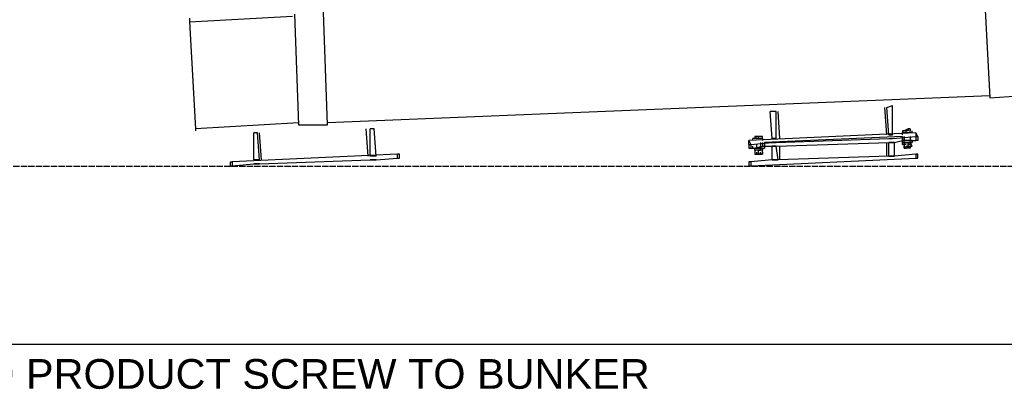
# Model space of a CAD drawing. Header units: inches. Extents: x -52 to 2304, y -1039 to 838.
# Tile 3 of 118: x 434 to 633, y -837 to -762. Entities that reach past the tile are written whole.
import ezdxf
from ezdxf.enums import TextEntityAlignment as Align

# ---------------------------------------------------------------- set-up
doc = ezdxf.new("R2010")
doc.units = ezdxf.units.IN
doc.header["$MEASUREMENT"] = 0
doc.linetypes.add('DASHED', pattern=[1.524, 1.27, -0.254])
for name, color, linetype in [('DIMENSIONS', 2, 'Continuous'), ('DRYER-TRAIN', 7, 'Continuous'), ('PAD', 8, 'DASHED'), ('TEXT', 7, 'Continuous')]:
    doc.layers.add(name, color=color, linetype=linetype)
doc.styles.add('MCE', font='arial.ttf')
doc.dimstyles.new('MCE', dxfattribs={"dimtxt": 7, "dimasz": 6, "dimexe": 4, "dimexo": 6, "dimgap": 2, "dimtad": 1, "dimdec": 0, "dimlunit": 4, "dimtxsty": 'MCE', "dimcen": 2.5, "dimclrt": 2, "dimazin": 3, "dimtfac": 1, "dimtmove": 0, "dimatfit": 3})

msp = doc.modelspace()

# ---------------------------------------------------------------- linework, layer by layer
at = {"layer": 'DRYER-TRAIN'}
for p, q in [((629.196, -755.4), (630.372, -778.188)), ((496.392, -783.684), (495.612, -760.896)), ((468.504, -762.864), (489.324, -761.688)), ((468.504, -762.072), (468.504, -762.864)), ((468.504, -762.864), (469.68, -784.464)), ((489.72, -761.292), (490.5, -783.684)), ((630.372, -777.792), (496.392, -783.288)), ((630.372, -778.188), (636.264, -777.792)), ((609.552, -785.652), (609.156, -780.144)), ((609.552, -780.144), (610.728, -779.76)), ((609.936, -785.652), (609.552, -780.144)), ((610.728, -785.652), (610.728, -779.76)), ((586.368, -786.432), (585.972, -780.936)), ((587.148, -780.936), (585.972, -780.936)), ((587.148, -786.432), (587.148, -780.936)), ((587.94, -786.432), (587.544, -780.936)), ((490.5, -783.288), (469.68, -784.464)), ((469.68, -784.464), (469.68, -784.86)), ((490.5, -783.684), (496.392, -783.684)), ((504.648, -789.972), (504.252, -784.464)), ((505.044, -789.972), (505.044, -784.464)), ((505.824, -784.464), (505.044, -784.464)), ((506.22, -789.972), (505.824, -784.464)), ((613.872, -784.464), (613.08, -784.86)), ((613.872, -784.464), (613.872, -784.86)), ((614.256, -784.464), (613.872, -784.464)), ((614.256, -784.464), (613.872, -784.464)), ((614.256, -784.86), (614.256, -784.464)), ((614.256, -784.464), (614.256, -784.86)), ((614.256, -784.86), (614.256, -784.464)), ((481.464, -790.752), (481.464, -785.256)), ((482.256, -785.256), (481.464, -785.256)), ((482.652, -790.752), (482.256, -785.256)), ((483.036, -790.752), (482.652, -785.256)), ((615.444, -785.256), (581.652, -786.828)), ((582.444, -786.828), (582.444, -786.432)), ((584.4, -786.432), (582.444, -786.432)), ((583.224, -786.036), (582.828, -786.036)), ((582.828, -786.036), (582.828, -786.432)), ((582.828, -786.036), (583.224, -786.036)), ((583.62, -786.036), (583.224, -786.036)), ((584.016, -786.036), (583.224, -786.036)), ((583.62, -786.432), (583.62, -786.036)), ((584.016, -786.036), (583.62, -786.036)), ((584.4, -786.036), (584.016, -786.036)), ((584.4, -786.036), (584.016, -786.036)), ((584.4, -786.432), (584.4, -786.036)), ((584.4, -786.432), (584.4, -786.036)), ((584.4, -786.432), (584.4, -786.828)), ((612.696, -786.036), (584.796, -787.224)), ((587.148, -786.432), (586.368, -786.432)), ((587.148, -787.224), (609.936, -786.432)), ((609.936, -785.652), (610.728, -785.652)), ((609.936, -786.432), (610.728, -786.432)), ((610.728, -786.432), (615.444, -786.036)), ((613.08, -784.86), (612.696, -784.86)), ((612.696, -784.86), (612.696, -785.256)), ((612.696, -784.86), (613.08, -784.86)), ((612.696, -785.652), (612.696, -785.256)), ((614.652, -785.256), (612.696, -785.256)), ((612.696, -786.828), (612.696, -786.036)), ((613.476, -784.86), (613.08, -784.86)), ((613.08, -786.828), (613.08, -786.036)), ((613.08, -786.036), (613.08, -786.828)), ((613.476, -785.256), (613.476, -784.86)), ((613.872, -784.86), (613.476, -784.86)), ((614.256, -785.256), (614.256, -784.86)), ((614.256, -785.256), (614.256, -784.86)), ((614.256, -786.036), (614.256, -786.828)), ((614.652, -785.256), (614.652, -784.86)), ((615.444, -785.256), (615.444, -786.036)), ((615.828, -786.036), (615.444, -785.256)), ((615.444, -786.036), (615.444, -786.828)), ((615.444, -786.036), (615.828, -786.036)), ((615.828, -786.036), (615.828, -786.828)), ((581.652, -786.828), (582.048, -787.608)), ((581.652, -787.608), (581.652, -786.828)), ((581.652, -787.608), (581.652, -788.4)), ((581.652, -787.608), (582.048, -787.608)), ((581.652, -788.4), (582.048, -788.4)), ((582.048, -787.608), (586.368, -787.224)), ((582.048, -787.608), (582.048, -788.4)), ((582.048, -788.4), (582.444, -788.4)), ((582.444, -788.4), (582.444, -788.004)), ((582.444, -788.4), (582.828, -788.4)), ((582.444, -788.4), (582.828, -788.4)), ((582.828, -788.4), (584.4, -788.004)), ((582.828, -788.796), (582.828, -788.4)), ((582.828, -788.4), (584.796, -788.4)), ((582.828, -788.796), (582.828, -788.4)), ((583.224, -788.4), (582.828, -788.4)), ((583.224, -788.004), (583.224, -787.608)), ((583.224, -788.4), (583.224, -788.004)), ((583.62, -788.4), (583.224, -788.4)), ((584.016, -788.4), (583.62, -788.4)), ((584.016, -788.4), (583.62, -788.4)), ((584.016, -787.224), (584.016, -788.004)), ((584.016, -788.4), (584.016, -788.004)), ((584.016, -788.4), (584.4, -788.4)), ((584.016, -788.796), (584.016, -788.4)), ((584.016, -788.4), (584.4, -788.4)), ((584.4, -788.4), (584.016, -788.4)), ((584.4, -787.224), (584.4, -788.004)), ((584.4, -788.004), (584.796, -788.004)), ((584.4, -788.4), (584.4, -788.796)), ((584.4, -788.4), (584.4, -788.796)), ((584.4, -788.796), (584.4, -788.4)), ((584.796, -787.224), (584.796, -788.004)), ((584.796, -788.004), (584.796, -788.4)), ((584.796, -788.004), (586.368, -788.004)), ((586.368, -787.224), (587.148, -787.224)), ((586.368, -790.752), (586.368, -788.004)), ((587.148, -788.004), (586.368, -788.004)), ((586.368, -788.004), (587.148, -788.004)), ((587.148, -788.004), (609.936, -787.224)), ((587.544, -790.752), (587.148, -788.004)), ((587.94, -790.752), (587.94, -788.004)), ((609.552, -789.972), (609.552, -787.224)), ((609.936, -789.972), (609.936, -787.224)), ((611.124, -787.224), (609.936, -787.224)), ((609.936, -787.224), (611.124, -787.224)), ((611.124, -787.224), (612.696, -786.828)), ((611.124, -789.972), (611.124, -787.224)), ((612.696, -787.224), (612.696, -786.828)), ((613.08, -786.828), (612.696, -786.828)), ((612.696, -787.608), (612.696, -787.224)), ((612.696, -787.224), (613.08, -787.224)), ((613.08, -787.224), (612.696, -787.224)), ((613.08, -787.608), (612.696, -787.608)), ((612.696, -787.608), (613.08, -787.608)), ((613.08, -787.224), (613.08, -786.828)), ((614.652, -786.828), (613.08, -786.828)), ((613.08, -787.224), (614.652, -787.224)), ((613.08, -787.224), (613.08, -787.608)), ((613.08, -787.224), (613.08, -787.608)), ((613.476, -787.224), (613.08, -787.224)), ((613.08, -787.608), (613.08, -788.004)), ((613.476, -787.608), (613.08, -787.608)), ((613.08, -788.004), (613.08, -788.4)), ((613.08, -788.4), (613.08, -788.004)), ((613.476, -788.4), (613.08, -788.4)), ((613.08, -788.4), (613.476, -788.4)), ((613.08, -788.4), (613.476, -788.4)), ((613.872, -787.224), (613.476, -787.224)), ((614.256, -787.224), (613.476, -787.224)), ((613.872, -787.224), (613.476, -787.224)), ((613.476, -788.4), (613.476, -788.004)), ((613.476, -788.004), (613.872, -788.004)), ((613.476, -788.4), (614.256, -788.004)), ((613.872, -788.4), (613.476, -788.4)), ((613.872, -788.004), (613.872, -787.224)), ((613.872, -787.224), (614.256, -787.224)), ((614.256, -787.224), (613.872, -787.224)), ((614.256, -787.224), (613.872, -787.224)), ((614.256, -787.608), (613.872, -787.608)), ((613.872, -788.004), (614.256, -788.004)), ((614.256, -788.4), (613.872, -788.4)), ((614.256, -787.224), (614.256, -786.828)), ((614.256, -787.224), (614.256, -786.828)), ((614.652, -788.004), (614.256, -787.224)), ((614.256, -787.224), (614.652, -787.224)), ((614.652, -787.224), (614.256, -787.224)), ((614.652, -787.224), (614.256, -787.224)), ((614.256, -787.224), (614.256, -787.608)), ((614.256, -788.004), (614.256, -788.4)), ((614.256, -788.004), (614.652, -788.004)), ((614.652, -788.004), (614.256, -788.004)), ((614.652, -786.828), (614.652, -787.224)), ((614.652, -787.224), (614.652, -786.828)), ((614.652, -786.828), (615.444, -786.828)), ((615.828, -786.828), (615.444, -786.828)), ((510.54, -789.576), (477.144, -791.148)), ((482.652, -790.752), (481.464, -790.752)), ((482.652, -791.544), (505.044, -790.752)), ((506.22, -789.972), (505.044, -789.972)), ((505.044, -790.752), (506.22, -790.752)), ((506.22, -790.752), (505.044, -790.752)), ((506.22, -790.752), (510.54, -790.368)), ((510.54, -790.368), (510.54, -789.576)), ((510.936, -789.576), (510.54, -789.576)), ((510.54, -790.368), (510.936, -790.368)), ((510.936, -790.368), (510.936, -789.576)), ((582.048, -791.94), (615.444, -790.368)), ((586.368, -790.752), (582.048, -791.148)), ((582.828, -788.796), (582.828, -789.576)), ((583.224, -788.796), (582.828, -788.796)), ((582.828, -789.576), (583.224, -789.576)), ((582.828, -789.576), (583.224, -789.576)), ((583.62, -788.796), (583.224, -788.796)), ((583.224, -789.576), (583.224, -789.18)), ((584.016, -789.576), (583.224, -789.576)), ((583.224, -789.576), (583.62, -789.576)), ((583.224, -789.576), (584.016, -789.576)), ((583.62, -788.796), (584.016, -788.796)), ((583.62, -789.576), (583.62, -788.796)), ((584.016, -788.796), (583.62, -788.796)), ((583.62, -789.576), (584.016, -789.576)), ((584.4, -788.796), (584.016, -788.796)), ((584.016, -789.576), (584.016, -789.18)), ((584.016, -789.576), (584.4, -789.576)), ((584.4, -789.576), (584.016, -789.576)), ((584.4, -789.18), (584.4, -788.796)), ((584.4, -789.576), (584.4, -789.18)), ((584.4, -789.18), (584.4, -789.576)), ((586.368, -790.752), (587.544, -790.752)), ((587.544, -790.752), (586.368, -790.752)), ((609.936, -789.972), (587.544, -790.752)), ((609.936, -789.972), (611.124, -789.972)), ((611.124, -789.972), (609.936, -789.972)), ((615.444, -789.576), (611.124, -789.972)), ((615.444, -789.576), (615.444, -790.368)), ((615.828, -789.576), (615.444, -789.576)), ((615.444, -790.368), (615.828, -790.368)), ((615.828, -790.368), (615.828, -789.576)), ((476.748, -791.94), (476.748, -791.148)), ((476.748, -791.148), (477.144, -791.148)), ((476.748, -791.94), (477.144, -791.94)), ((477.144, -791.148), (477.144, -791.94)), ((477.144, -791.94), (481.464, -791.544)), ((481.464, -791.544), (482.652, -791.544)), ((482.652, -791.544), (481.464, -791.544)), ((581.652, -791.148), (581.652, -791.94)), ((582.048, -791.148), (581.652, -791.148)), ((581.652, -791.94), (582.048, -791.94)), ((582.048, -791.148), (582.048, -791.94))]:
    msp.add_line(p, q, dxfattribs=at)
at = {"layer": 'PAD'}
msp.add_line((0, -792), (1488, -792), dxfattribs=at)

# ---------------------------------------------------------------- texts
at = {"layer": 'TEXT', "style": 'MCE'}
msp.add_text('ROTARY AIRLOCK AND PRODUCT SCREW TO BUNKER', height=6, dxfattribs=at).set_placement((339, -834), align=Align.MIDDLE_LEFT)

# ---------------------------------------------------------------- dimensions: what is measured, and where the dimension line sits
at = {"layer": 'DIMENSIONS'}
msp.add_linear_dim(base=(408, -828), p1=(408, -828), p2=(1454.628, -828), text='87\'-3" (REF)', dimstyle='MCE', dxfattribs=at).render()

doc.saveas('drawing.dxf')
